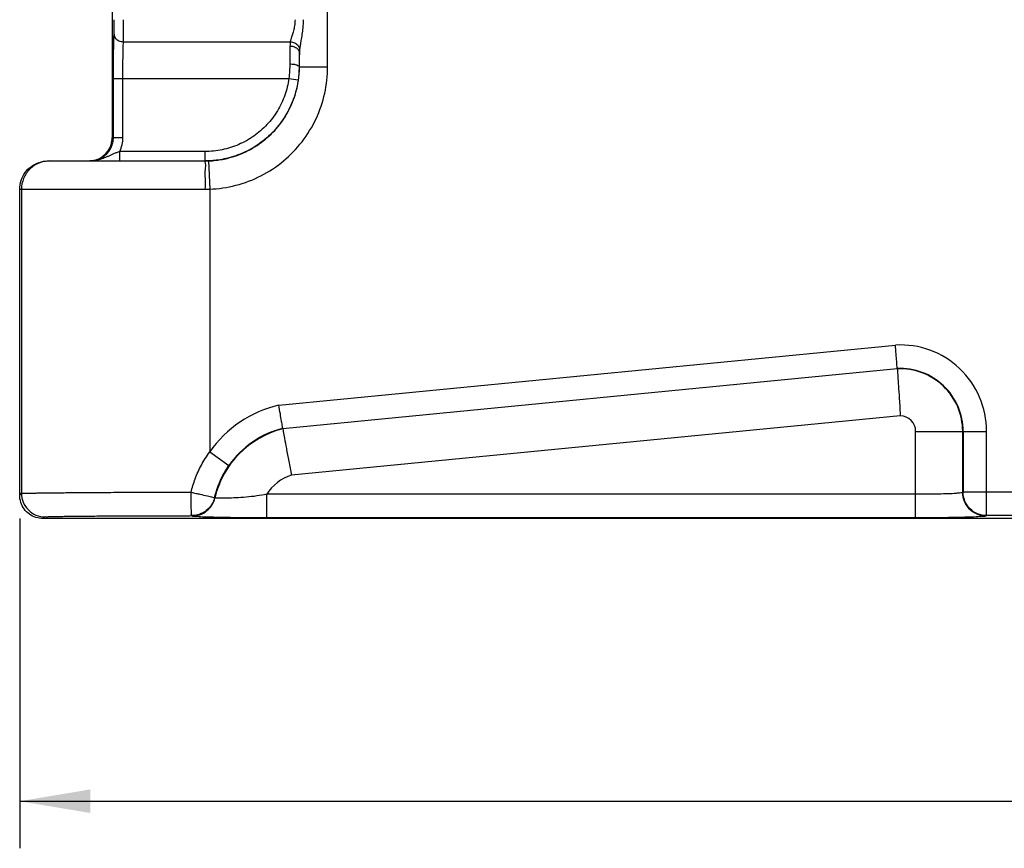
# Model space of a CAD drawing. Header units: inches. Extents: x 0 to 34, y 0 to 22.
# Tile 3 of 86: x 4.9 to 7.5, y 7.7 to 9.9. Entities that reach past the tile are written whole.
import ezdxf

# ---------------------------------------------------------------- set-up
doc = ezdxf.new("R2010")
doc.units = ezdxf.units.IN
doc.header["$LTSCALE"] = 1.87
doc.header["$MEASUREMENT"] = 0
doc.layers.get('0').update_dxf_attribs({"linetype": 'CONTINUOUS'})
doc.layers.add('DIMENSIONS', color=7, linetype='CONTINUOUS')
doc.styles.get("Standard").update_dxf_attribs({"font": 'txt', "width": 0.8})
doc.dimstyles.new('DIMSTYLE_1', dxfattribs={"dimtxt": 0.125, "dimasz": 0.1875, "dimexe": 0.18, "dimexo": 0.0625, "dimgap": 0.09, "dimtad": 0, "dimtih": 1, "dimtoh": 1, "dimdec": 3, "dimlfac": 2, "dimzin": 4, "dimdsep": 46, "dimtxsty": 'STANDARD', "dimblk": '_FILLED', "dimblk1": '_FILLED', "dimblk2": '_FILLED', "dimcen": 0.09, "dimadec": 0, "dimazin": 0, "dimtp": 0.01, "dimtm": 0.01, "dimtfac": 1, "dimtdec": 3, "dimtofl": 0, "dimtmove": 0, "dimatfit": 3, "dimldrblk": '_FILLED', "dimfxl": 1, "dimtolj": 1, "dimtzin": 4, "dimarcsym": 0})

# ---------------------------------------------------------------- blocks, each defined once
blk = doc.blocks.new('_FILLED')
at = {"color": 0, "linetype": 'BYBLOCK'}
blk.add_solid([(0, 0), (-1, 0.167), (-1, -0.167)], dxfattribs=at)
blk = doc.blocks.new('*D1')
at = {"layer": 'DIMENSIONS', "color": 2, "linetype": 'CONTINUOUS'}
for p, q in [((12.1302, 8.5797), (12.1302, 7.6997)), ((4.8857, 8.575), (4.8857, 7.6997)), ((4.8857, 7.8247), (7.683, 7.8247)), ((12.1302, 7.8247), (9.333, 7.8247))]:
    blk.add_line(p, q, dxfattribs=at)
at = {"layer": 'DIMENSIONS', "color": 2, "linetype": 'CONTINUOUS', "xscale": 0.1875, "yscale": 0.1875, "zscale": 0.1875, "rotation": 180.000035}
blk.add_blockref('_FILLED', (4.8857, 7.8247), dxfattribs=at)
at = {"layer": 'DIMENSIONS', "color": 2, "linetype": 'CONTINUOUS', "xscale": 0.1875, "yscale": 0.1875, "zscale": 0.1875}
blk.add_blockref('_FILLED', (12.1302, 7.8247), dxfattribs=at)
at = {"layer": 'DIMENSIONS', "color": 2, "linetype": 'CONTINUOUS', "width": 0.8}
for s, p in [('[', (8.4705, 7.7622)), (']', (9.1705, 7.7622)), ('14.489', (7.7455, 7.7622)), ('368.02', (8.5705, 7.7622))]:
    blk.add_text(s, height=0.125, dxfattribs=at).set_placement(p)

msp = doc.modelspace()

# ---------------------------------------------------------------- linework, layer by layer
at = {"color": 7, "linetype": 'CONTINUOUS'}
for p, q in [((5.70336, 9.77466), (5.70335, 13.03359)), ((5.13145, 10.19092), (5.13145, 9.58716)), ((5.16114, 9.84124), (5.60414, 9.84124)), ((5.62838, 9.77466), (5.62838, 9.81266)), ((5.62779, 9.77466), (5.70336, 9.77466)), ((5.13467, 9.58715), (5.13467, 9.74366)), ((5.13467, 9.74366), (5.15966, 9.74366)), ((5.15966, 9.58716), (5.15966, 9.74367)), ((5.15966, 9.74367), (5.60052, 9.74366)), ((5.60052, 9.74366), (5.62527, 9.74021)), ((5.13467, 9.58715), (5.13145, 9.58716)), ((5.13467, 9.58716), (5.15966, 9.58716)), ((5.37759, 9.54966), (5.15121, 9.54966)), ((5.15122, 9.52466), (5.15122, 9.54966)), ((5.37759, 9.54966), (5.37759, 9.52466)), ((4.96071, 9.52466), (5.37825, 9.52466)), ((5.38744, 9.52483), (5.39019, 9.44988)), ((4.88569, 8.63753), (4.88569, 9.44966)), ((4.88569, 9.44966), (5.37772, 9.44966)), ((4.89037, 9.44966), (4.89037, 8.64221)), ((5.39019, 9.44988), (5.39019, 8.75219)), ((5.57398, 8.8764), (7.21127, 9.03584)), ((5.58435, 8.81463), (7.2159, 8.97351)), ((7.21597, 8.97247), (5.58453, 8.8136)), ((7.2159, 8.97351), (7.21597, 8.97247)), ((7.22393, 8.8477), (5.60742, 8.69028)), ((5.58453, 8.8136), (5.58435, 8.81463)), ((7.26484, 8.80666), (7.45332, 8.80666)), ((7.26484, 8.57706), (7.26484, 8.80666)), ((7.38979, 8.64432), (7.38979, 8.80666)), ((7.39084, 8.80666), (7.39084, 8.64536)), ((7.45332, 8.58288), (7.45332, 8.80666)), ((5.39019, 8.75219), (5.44139, 8.71638)), ((4.88569, 8.63753), (4.89037, 8.64221)), ((5.40415, 8.63022), (5.4033, 8.63109)), ((7.26484, 8.63954), (5.54154, 8.63954)), ((5.54157, 8.57706), (5.54157, 8.63954)), ((7.39084, 8.64536), (7.38979, 8.64432)), ((7.89344, 8.64536), (7.39084, 8.64536)), ((4.94817, 8.57505), (4.95284, 8.57973)), ((5.34328, 8.58184), (5.34247, 8.58287)), ((7.26484, 8.57706), (5.54157, 8.57706)), ((7.45332, 8.58288), (7.45227, 8.58184)), ((7.85704, 8.58288), (7.45332, 8.58288)), ((12.07242, 8.57505), (4.94817, 8.57505))]:
    msp.add_line(p, q, dxfattribs=at)
for centre, radius, start, end in [((7.2238, 8.80666), 0.22952, 0, 93.12924), ((7.2238, 8.80666), 0.16704, 0, 92.71028), ((7.2238, 8.80666), 0.166, 0, 92.70131), ((5.64404, 8.57466), 0.30977, 103.0714, 145.03301), ((7.2238, 8.80666), 0.04104, 0, 89.80697), ((5.64404, 8.57466), 0.24624, 103.98607, 166.95964), ((5.64404, 8.57466), 0.24729, 103.96822, 145.03301), ((5.64404, 8.57466), 0.12129, 107.57647, 147.66927)]:
    msp.add_arc(centre, radius, start, end, dxfattribs=at)
for points, knots in [([(5.13615, 9.86075), (5.13627, 9.86439), (5.13645, 9.87248), (5.1366, 9.88549), (5.13664, 9.89486), (5.13664, 9.89978)], [0, 0, 0, 0, 0.2794594, 0.6220256, 1, 1, 1, 1]), ([(5.16114, 9.84124), (5.16126, 9.84669), (5.16144, 9.85884), (5.16159, 9.87835), (5.16163, 9.8924), (5.16163, 9.89976)], [0, 0, 0, 0, 0.2797393, 0.6229925, 1, 1, 1, 1]), ([(5.61676, 9.89978), (5.61676, 9.89441), (5.61589, 9.88433), (5.61282, 9.87058), (5.60934, 9.85907), (5.60629, 9.84958), (5.60469, 9.84382), (5.60414, 9.84124)], [0, 0, 0, 0, 0.267951, 0.5024397, 0.7021794, 0.8680084, 1, 1, 1, 1]), ([(5.63841, 9.89978), (5.63841, 9.89264), (5.63777, 9.87932), (5.63547, 9.86096), (5.63285, 9.84552), (5.63055, 9.8328), (5.62935, 9.82515), (5.62895, 9.82172)], [0, 0, 0, 0, 0.2721565, 0.5071971, 0.7049536, 0.8686001, 1, 1, 1, 1]), ([(5.13467, 9.74366), (5.13467, 9.75478), (5.13474, 9.77645), (5.13501, 9.80758), (5.13546, 9.83549), (5.13589, 9.85286), (5.13615, 9.86075)], [0, 0, 0, 0, 0.2849951, 0.5549887, 0.7976299, 1, 1, 1, 1]), ([(5.13615, 9.86075), (5.13622, 9.85733), (5.13908, 9.85001), (5.14875, 9.84301), (5.15691, 9.84129), (5.16114, 9.84124)], [0, 0, 0, 0, 0.2975409, 0.6329686, 1, 1, 1, 1]), ([(5.15966, 9.74367), (5.15966, 9.75293), (5.15973, 9.77098), (5.16, 9.79692), (5.16045, 9.82018), (5.16088, 9.83466), (5.16114, 9.84124)], [0, 0, 0, 0, 0.2846724, 0.5547786, 0.7975371, 1, 1, 1, 1]), ([(5.60414, 9.84124), (5.60392, 9.83944), (5.60358, 9.83567), (5.60343, 9.83189), (5.60339, 9.82991)], [0, 0, 0, 0, 0.4772432, 1, 1, 1, 1]), ([(5.60414, 9.84123), (5.60822, 9.84098), (5.6161, 9.83897), (5.62543, 9.83205), (5.62861, 9.82508), (5.62895, 9.82172)], [0, 0, 0, 0, 0.3624748, 0.7005582, 1, 1, 1, 1]), ([(5.60339, 9.82991), (5.60325, 9.82288), (5.60301, 9.80705), (5.60286, 9.79122), (5.6028, 9.78241)], [0, 0, 0, 0, 0.4436063, 1, 1, 1, 1]), ([(5.60339, 9.82991), (5.60759, 9.82985), (5.61553, 9.82837), (5.62518, 9.82243), (5.6283, 9.81573), (5.62838, 9.81266)], [0, 0, 0, 0, 0.3827432, 0.719725, 1, 1, 1, 1]), ([(5.62838, 9.81266), (5.62824, 9.80703), (5.628, 9.79436), (5.62785, 9.78169), (5.62779, 9.77466)], [0, 0, 0, 0, 0.4446003, 1, 1, 1, 1]), ([(5.62895, 9.82172), (5.62878, 9.82029), (5.62852, 9.81727), (5.62841, 9.81424), (5.62838, 9.81266)], [0, 0, 0, 0, 0.4773998, 1, 1, 1, 1]), ([(5.6028, 9.78241), (5.60275, 9.77602), (5.60234, 9.76308), (5.60125, 9.75017), (5.60052, 9.74366)], [0, 0, 0, 0, 0.4935143, 1, 1, 1, 1]), ([(5.6028, 9.78241), (5.60692, 9.78238), (5.61437, 9.78166), (5.62276, 9.77976), (5.62765, 9.77639), (5.62779, 9.77466)], [0, 0, 0, 0, 0.4558416, 0.8077471, 1, 1, 1, 1]), ([(5.39019, 9.44988), (5.4135, 9.45074), (5.46058, 9.45758), (5.52743, 9.48294), (5.58754, 9.52253), (5.6375, 9.57423), (5.675, 9.63559), (5.69815, 9.70347), (5.70335, 9.75105), (5.70336, 9.77466)], [0, 0, 0, 0, 0.1406227, 0.2841678, 0.4277055, 0.5709881, 0.7141552, 0.8576789, 1, 1, 1, 1]), ([(5.62759, 9.76616), (5.62748, 9.76332), (5.62699, 9.75464), (5.62608, 9.746), (5.62528, 9.74021)], [0, 0, 0, 0, 0.3279415, 1, 1, 1, 1]), ([(5.60052, 9.74366), (5.59842, 9.72856), (5.5911, 9.69862), (5.57122, 9.65689), (5.5432, 9.61996), (5.50824, 9.58951), (5.46782, 9.56681), (5.42367, 9.55281), (5.39291, 9.54966), (5.37759, 9.54966)], [0, 0, 0, 0, 0.1420631, 0.2849903, 0.4280482, 0.5711201, 0.7141902, 0.8571839, 1, 1, 1, 1]), ([(5.62452, 9.73516), (5.62211, 9.72009), (5.61406, 9.6886), (5.59271, 9.64378), (5.56159, 9.60277), (5.52277, 9.56895), (5.47787, 9.54373), (5.4383, 9.53117), (5.41433, 9.52727), (5.40722, 9.52642)], [0, 0, 0, 0, 0.141675, 0.2999743, 0.4583463, 0.6167085, 0.7751395, 0.9335416, 1, 1, 1, 1]), ([(5.40722, 9.52634), (5.41852, 9.52766), (5.44784, 9.53312), (5.49305, 9.55027), (5.53927, 9.58071), (5.5777, 9.62046), (5.60654, 9.66764), (5.62006, 9.70724), (5.62444, 9.73015), (5.62522, 9.73504)], [0, 0, 0, 0, 0.1053477, 0.2752955, 0.4451812, 0.6147602, 0.7842347, 0.9541631, 1, 1, 1, 1]), ([(5.06893, 9.52466), (5.07545, 9.52466), (5.08858, 9.52673), (5.10629, 9.53576), (5.12035, 9.54982), (5.12937, 9.56751), (5.13145, 9.58064), (5.13145, 9.58716)], [0, 0, 0, 0, 0.2000698, 0.4001128, 0.6001128, 0.8000697, 1, 1, 1, 1]), ([(5.12103, 9.54819), (5.12394, 9.55184), (5.12895, 9.55981), (5.13362, 9.57312), (5.13467, 9.58248), (5.13467, 9.58715)], [0, 0, 0, 0, 0.3331502, 0.6664896, 1, 1, 1, 1]), ([(5.15121, 9.54966), (5.15397, 9.55547), (5.15823, 9.56776), (5.15967, 9.5807), (5.15966, 9.58716)], [0, 0, 0, 0, 0.498977, 1, 1, 1, 1]), ([(5.07216, 9.52466), (5.07683, 9.52466), (5.08619, 9.52572), (5.09951, 9.53038), (5.11146, 9.53789), (5.11812, 9.54454), (5.12103, 9.54819)], [0, 0, 0, 0, 0.2498893, 0.5000852, 0.7501196, 1, 1, 1, 1]), ([(5.15122, 9.54966), (5.14839, 9.54873), (5.14292, 9.54676), (5.13508, 9.54349), (5.12769, 9.54014), (5.12062, 9.5369), (5.11377, 9.5339), (5.10923, 9.5321), (5.10699, 9.53128)], [0, 0, 0, 0, 0.186473, 0.363299, 0.5322958, 0.694492, 0.850468, 1, 1, 1, 1]), ([(4.88569, 9.44966), (4.88569, 9.45748), (4.88818, 9.47323), (4.89901, 9.49447), (4.91588, 9.51134), (4.93713, 9.52217), (4.95289, 9.52466), (4.96071, 9.52466)], [0, 0, 0, 0, 0.1999302, 0.3998872, 0.5998872, 0.7999303, 1, 1, 1, 1]), ([(4.96534, 9.52466), (4.95559, 9.52466), (4.93587, 9.52075), (4.91095, 9.50406), (4.89427, 9.47913), (4.89037, 9.45941), (4.89037, 9.44966)], [0, 0, 0, 0, 0.2499584, 0.4999415, 0.7499588, 1, 1, 1, 1]), ([(5.10699, 9.53128), (5.1046, 9.53041), (5.09985, 9.52881), (5.09272, 9.52692), (5.08573, 9.5256), (5.07889, 9.52483), (5.07437, 9.52466), (5.07213, 9.52466)], [0, 0, 0, 0, 0.2143859, 0.4209544, 0.6198722, 0.8123272, 1, 1, 1, 1]), ([(5.37825, 9.52466), (5.37634, 9.52466), (5.38039, 9.51284), (5.37647, 9.50147), (5.37829, 9.47632), (5.37772, 9.45923), (5.37772, 9.44966)], [0, 0, 0, 0, 0.0761623, 0.2929333, 0.61734, 1, 1, 1, 1]), ([(5.37825, 9.52466), (5.37978, 9.52466), (5.38284, 9.52469), (5.38591, 9.52477), (5.38744, 9.52483)], [0, 0, 0, 0, 0.4998462, 1, 1, 1, 1]), ([(5.37772, 9.44966), (5.3798, 9.44966), (5.38396, 9.44969), (5.38812, 9.4498), (5.39019, 9.44988)], [0, 0, 0, 0, 0.4999797, 1, 1, 1, 1]), ([(7.2159, 8.97351), (7.21577, 8.97525), (7.21532, 8.98152), (7.21437, 8.99447), (7.21296, 9.01351), (7.21186, 9.02801), (7.21127, 9.03584)], [0, 0, 0, 0, 0.0835198, 0.30202, 0.6232879, 1, 1, 1, 1]), ([(7.21597, 8.97247), (7.21614, 8.97017), (7.21674, 8.96185), (7.21798, 8.94436), (7.21981, 8.91772), (7.22196, 8.88446), (7.22334, 8.86035), (7.22393, 8.8477)], [0, 0, 0, 0, 0.055346, 0.2001763, 0.4207075, 0.6960313, 1, 1, 1, 1]), ([(5.58435, 8.81463), (5.58406, 8.81636), (5.58299, 8.82258), (5.5808, 8.83541), (5.57763, 8.85428), (5.57526, 8.86865), (5.57398, 8.8764)], [0, 0, 0, 0, 0.0836946, 0.3024248, 0.6236635, 1, 1, 1, 1]), ([(5.58453, 8.8136), (5.58492, 8.81131), (5.58635, 8.80305), (5.58939, 8.78569), (5.59411, 8.7593), (5.60021, 8.72645), (5.60487, 8.70271), (5.60742, 8.69028)], [0, 0, 0, 0, 0.0555236, 0.2006907, 0.4214419, 0.6966194, 1, 1, 1, 1]), ([(5.34066, 8.64535), (5.3436, 8.65742), (5.35125, 8.68196), (5.36764, 8.71797), (5.38207, 8.74097), (5.39019, 8.75219)], [0, 0, 0, 0, 0.3149104, 0.6490012, 1, 1, 1, 1]), ([(5.4033, 8.63109), (5.40555, 8.64072), (5.41139, 8.66028), (5.424, 8.68901), (5.43512, 8.70741), (5.44139, 8.71638)], [0, 0, 0, 0, 0.3159241, 0.6501705, 1, 1, 1, 1]), ([(4.94817, 8.57505), (4.94165, 8.57505), (4.92852, 8.57712), (4.91083, 8.58614), (4.89678, 8.6002), (4.88776, 8.61789), (4.88569, 8.63101), (4.88569, 8.63753)], [0, 0, 0, 0, 0.2000494, 0.4000256, 0.5999739, 0.7999504, 1, 1, 1, 1]), ([(4.89037, 8.64221), (4.89192, 8.64266), (4.89558, 8.64224), (4.90171, 8.64263), (4.90942, 8.64267), (4.91875, 8.64286), (4.92952, 8.64302), (4.94163, 8.6432), (4.95508, 8.64338), (4.96993, 8.64356), (4.98625, 8.64374), (5.00411, 8.64393), (5.02362, 8.6441), (5.04494, 8.64428), (5.06817, 8.64445), (5.09338, 8.64461), (5.1207, 8.64476), (5.15037, 8.6449), (5.18265, 8.64502), (5.21779, 8.64514), (5.25596, 8.64523), (5.29725, 8.6453), (5.32584, 8.64533), (5.34066, 8.64535)], [0, 0, 0, 0, 0.0107682, 0.0237881, 0.0411296, 0.0620242, 0.0860053, 0.1129025, 0.1427126, 0.1756136, 0.2118388, 0.2514228, 0.2946012, 0.3418448, 0.393436, 0.4493433, 0.5098145, 0.5754611, 0.6469651, 0.7248984, 0.8095771, 0.9012225, 1, 1, 1, 1]), ([(4.89037, 8.64221), (4.89037, 8.63408), (4.89363, 8.61766), (4.90754, 8.5969), (4.9283, 8.58299), (4.94472, 8.57973), (4.95284, 8.57973)], [0, 0, 0, 0, 0.2499769, 0.5000001, 0.7500232, 1, 1, 1, 1]), ([(5.34247, 8.58287), (5.34083, 8.5835), (5.34306, 8.59223), (5.34033, 8.60313), (5.34094, 8.62324), (5.34108, 8.63751), (5.34069, 8.64535)], [0, 0, 0, 0, 0.084103, 0.3025596, 0.6235892, 1, 1, 1, 1]), ([(5.4033, 8.63109), (5.4017, 8.62433), (5.39621, 8.61123), (5.382, 8.59547), (5.36341, 8.58524), (5.34941, 8.58286), (5.34247, 8.58287)], [0, 0, 0, 0, 0.2499858, 0.5, 0.7500142, 1, 1, 1, 1]), ([(5.34328, 8.58184), (5.35024, 8.58184), (5.36427, 8.58422), (5.38288, 8.5945), (5.3971, 8.61031), (5.40258, 8.62344), (5.40415, 8.63022)], [0, 0, 0, 0, 0.2499857, 0.5, 0.7500143, 1, 1, 1, 1]), ([(5.35453, 8.64213), (5.35773, 8.64139), (5.36763, 8.63908), (5.3821, 8.6355), (5.39521, 8.6332), (5.4015, 8.63106), (5.4033, 8.63109)], [0, 0, 0, 0, 0.1969152, 0.6100849, 0.8921109, 1, 1, 1, 1]), ([(5.54154, 8.63953), (5.53274, 8.63779), (5.51457, 8.63478), (5.48725, 8.63186), (5.46099, 8.63002), (5.43868, 8.62947), (5.42095, 8.62859), (5.41126, 8.63011), (5.40492, 8.62905), (5.40415, 8.63022)], [0, 0, 0, 0, 0.194877, 0.3996586, 0.5974736, 0.7646967, 0.8900583, 0.9696735, 1, 1, 1, 1]), ([(7.38979, 8.64432), (7.38885, 8.64291), (7.38152, 8.64342), (7.3701, 8.64125), (7.34999, 8.64097), (7.32512, 8.64002), (7.29596, 8.63966), (7.27545, 8.63954), (7.26484, 8.63954)], [0, 0, 0, 0, 0.0406157, 0.1438354, 0.3030567, 0.5081373, 0.7456724, 1, 1, 1, 1]), ([(7.45227, 8.58184), (7.44415, 8.58184), (7.42772, 8.58511), (7.40696, 8.59901), (7.39306, 8.61977), (7.3898, 8.63619), (7.38979, 8.64432)], [0, 0, 0, 0, 0.249988, 0.5000136, 0.7500321, 1, 1, 1, 1]), ([(7.45332, 8.58288), (7.44519, 8.58289), (7.42877, 8.58615), (7.40801, 8.60006), (7.3941, 8.62082), (7.39084, 8.63724), (7.39084, 8.64536)], [0, 0, 0, 0, 0.2499769, 0.5, 0.7500231, 1, 1, 1, 1]), ([(4.95284, 8.57973), (4.95368, 8.58057), (4.95649, 8.57979), (4.96025, 8.58034), (4.96528, 8.58034), (4.97175, 8.58057), (4.97986, 8.58072), (4.98959, 8.58091), (5.00101, 8.58109), (5.01416, 8.58127), (5.02908, 8.58145), (5.04588, 8.58163), (5.06465, 8.5818), (5.08549, 8.58197), (5.10847, 8.58213), (5.13367, 8.58228), (5.16132, 8.58242), (5.19167, 8.58255), (5.22493, 8.58266), (5.26128, 8.58275), (5.3008, 8.58283), (5.32821, 8.58286), (5.34247, 8.58287)], [0, 0, 0, 0, 0.009146, 0.0179291, 0.030567, 0.0472374, 0.0680123, 0.092944, 0.1221831, 0.1559245, 0.1941726, 0.2371201, 0.2852128, 0.338724, 0.3976003, 0.4620772, 0.53279, 0.6104668, 0.6957276, 0.7889155, 0.8902651, 1, 1, 1, 1]), ([(5.54157, 8.57706), (5.52949, 8.57706), (5.50403, 8.5771), (5.46537, 8.57739), (5.42732, 8.57775), (5.39449, 8.57885), (5.36839, 8.57874), (5.35371, 8.58147), (5.34457, 8.58019), (5.34328, 8.58184)], [0, 0, 0, 0, 0.1826222, 0.3847024, 0.5848663, 0.7562992, 0.8857213, 0.9683099, 1, 1, 1, 1]), ([(7.45227, 8.58184), (7.4505, 8.58007), (7.44016, 8.58138), (7.42252, 8.57852), (7.39266, 8.5786), (7.35526, 8.57751), (7.31155, 8.57719), (7.28077, 8.57706), (7.26484, 8.57706)], [0, 0, 0, 0, 0.0399616, 0.1430349, 0.3022679, 0.507475, 0.7451925, 1, 1, 1, 1])]:
    msp.add_open_spline(points, degree=3, knots=knots, dxfattribs=at)
for points in [[(5.62522, 9.73504), (5.62732, 9.74815), (5.62838, 9.76142), (5.62838, 9.77466)], [(5.62779, 9.77466), (5.62777, 9.77183), (5.6277, 9.76899), (5.62759, 9.76616)], [(5.62528, 9.74021), (5.62504, 9.73853), (5.62479, 9.73684), (5.62452, 9.73516)], [(5.40722, 9.52642), (5.39738, 9.52525), (5.38748, 9.52466), (5.37759, 9.52466)], [(5.38744, 9.52483), (5.39404, 9.52507), (5.40065, 9.52558), (5.40722, 9.52634)], [(5.34069, 8.64535), (5.3453, 8.64426), (5.34992, 8.6432), (5.35453, 8.64213)]]:
    msp.add_open_spline(points, degree=3, dxfattribs=at)

# ---------------------------------------------------------------- dimensions: what is measured, and where the dimension line sits
at = {"layer": 'DIMENSIONS', "color": 2, "linetype": 'CONTINUOUS'}
dim = msp.add_linear_dim(base=(4.88569, 7.82466), p1=(12.13023, 8.57971), p2=(4.88569, 8.57503), angle=180.00001, dimstyle='DIMSTYLE_1', dxfattribs=at)
dim.commit()
dim.dimension.update_dxf_attribs({"geometry": '*D1', "text_midpoint": (8.50796, 7.82466), "dimtype": 160})

doc.saveas('drawing.dxf')
